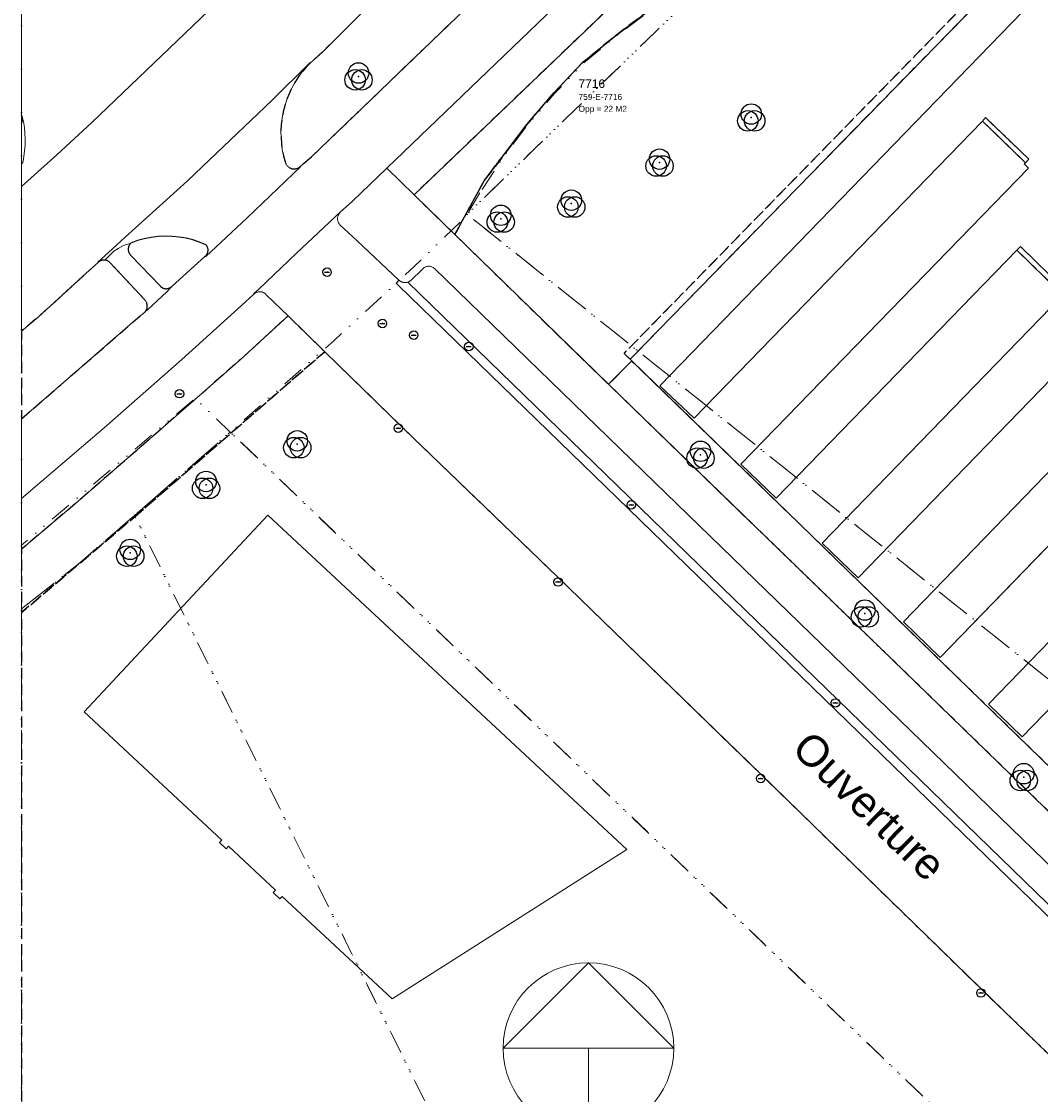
# Model space of a CAD drawing. Header units: millimetres. Extents: x 163952136 to 164152412, y 418752963 to 418954367.
# Tile 3 of 13: x 163952136 to 164011821, y 418791332 to 418854192. Entities that reach past the tile are written whole.
import ezdxf
from ezdxf.enums import TextEntityAlignment as Align

# ---------------------------------------------------------------- set-up
doc = ezdxf.new("R2010")
doc.units = ezdxf.units.MM
doc.header["$LTSCALE"] = 100
for name, pattern in [('DASHDOT', [25.4, 12.7, -6.35, 0, -6.35]), ('DIVIDE', [31.75, 12.7, -6.35, 0, -6.35, 0, -6.35]), ('HIDDEN', [9.525, 6.35, -3.175])]:
    doc.linetypes.add(name, pattern=pattern)
for name, color, linetype, lineweight in [('S--L9000_Perceel', 210, 'DIVIDE', 15), ('S--L9020_Pand', 2, 'Continuous', 0), ('S--L9041_Weg', 8, 'Continuous', 0), ('S--T$1--_ADERS_Straatnaam', 8, 'Continuous', 0), ('S--T$2--_KADASTRAAL_Code', 7, 'Continuous', 0), ('S--T$2--_KADASTRAAL_Oppervlak', 7, 'Continuous', 0), ('S--T9000_Perceel', 210, 'Continuous', 0), ('X--L$5--_Noordpijl', 8, 'Continuous', 0), ('X--L$7--_Raster', 9, 'DASHDOT', 0)]:
    doc.layers.add(name, color=color, linetype=linetype, lineweight=lineweight)
for name, color, linetype in [('S--L9010_Onbegroeid', 15, 'HIDDEN'), ('S--L9033_Scheiding', 8, 'Continuous'), ('S--L9041_Weg_Ondersteunend', 7, 'Continuous'), ('S--L9042_Begroeid', 8, 'HIDDEN'), ('S--L9042_BEPLANTING', 92, 'Continuous'), ('S--L9052_Put', 8, 'Continuous')]:
    doc.layers.add(name, color=color, linetype=linetype)
doc.styles.get("Standard").update_dxf_attribs({"font": 'arial.ttf'})

# ---------------------------------------------------------------- blocks, each defined once
blk = doc.blocks.new('NOORDPIJL')
at = {"flags": 128}
for points in [[(-5000, 0), (5000, 0), (0, 5000), (-5000, 0)], [(0, 0), (0, -5000)]]:
    blk.add_lwpolyline(points, dxfattribs=at)
blk.add_circle((0, 0), 5000)
blk = doc.blocks.new('PUT')
at = {"flags": 128}
blk.add_lwpolyline([(-150, 0), (150, 0)], dxfattribs=at)
blk.add_circle((0, 0), 250)
blk.add_point((0, 0))
blk = doc.blocks.new('VEGETATIEOBJECT')
for centre in [(0, 200), (-200, -200), (200, -200)]:
    blk.add_circle(centre, 600)
blk.add_point((0, 0))

msp = doc.modelspace()

# ---------------------------------------------------------------- linework, layer by layer
at = {"layer": 'S--L9000_Perceel', "flags": 128}
for points in [[(164017429, 418882327), (164017417, 418882174), (164016595, 418881350), (164013288, 418877804), (164011691, 418875994), (164010140, 418874140), (164005481, 418868545), (164003865, 418866746), (164002222, 418864965), (164000818, 418863507), (164000093, 418864197), (163995759, 418859870), (163993497, 418857676), (163978228, 418842896), (164048552, 418786658), (164114653, 418853526), (164112662, 418854913), (164110889, 418856556), (164109405, 418858465), (164108081, 418860496), (164105659, 418864692), (164104584, 418866861), (164103592, 418869064), (164101401, 418873386), (164098974, 418877581), (164097666, 418879622), (164096291, 418881617), (164094773, 418883511), (164093086, 418885257), (164091323, 418886920), (164089494, 418888496), (164085703, 418891522), (164083750, 418892959), (164079768, 418895721), (164077885, 418897235), (164076088, 418898854), (164074443, 418900624), (164073093, 418902636), (164071922, 418904757), (164069919, 418909127), (164068599, 418911186), (164066775, 418912790), (164064685, 418914044), (164062543, 418914781), (164062394, 418914833), (164059961, 418914983), (164056982, 418914508), (164054683, 418913701), (164052433, 418912779), (164050233, 418911768), (164048666, 418911005), (164048221, 418910884), (164017429, 418882327)], [(163978988, 418844150), (163978228, 418842896), (163993497, 418857676), (163990852, 418856073), (163988825, 418854733), (163986889, 418853275), (163985028, 418851723), (163983355, 418849966), (163981775, 418848128), (163980312, 418846185), (163978988, 418844150)], [(164003155, 418754367), (164011358, 418758431), (164034676, 418769905), (164037150, 418772480), (164040983, 418768823), (164070466, 418800469), (164069569, 418801304), (164119544, 418851288), (164117999, 418851769), (164116725, 418852259), (164114653, 418853526), (164048552, 418786658), (163978228, 418842896), (163978128, 418842731), (163975138, 418839834), (163970423, 418835484), (163964743, 418830471), (163964367, 418830142), (164026421, 418770616), (163993696, 418754745), (163993883, 418754367), (164003155, 418754367)], [(163952136, 418819776), (163955461, 418822405), (163958762, 418825258), (163959678, 418826050), (163964367, 418830142), (163962310, 418832115), (163952136, 418823516), (163952136, 418819776)], [(163959678, 418826050), (163958762, 418825258), (163993696, 418754745), (164026421, 418770616), (163964367, 418830142), (163959678, 418826050)], [(163992917, 418754367), (163993696, 418754745), (163958762, 418825258), (163955461, 418822405), (163952136, 418819776), (163952136, 418754367), (163992917, 418754367)]]:
    msp.add_lwpolyline(points, dxfattribs=at)
at = {"layer": 'S--L9010_Onbegroeid', "flags": 128}
msp.add_lwpolyline([(163969897, 418834846), (163958806, 418825205), (163952136, 418819570), (163952136, 418754367), (163983093, 418754367), (163998409, 418761803), (164022421, 418773452), (164022767, 418773672), (164023097, 418773915), (164023409, 418774181), (164023701, 418774468), (164023974, 418774774), (164024224, 418775099), (164024451, 418775440), (164024654, 418775796), (164024832, 418776165), (164024984, 418776546), (164025108, 418776936), (164025206, 418777334), (164025276, 418777738), (164025317, 418778146), (164025330, 418778555), (164025315, 418778965), (164025271, 418779373), (164025199, 418779776), (164025099, 418780174), (164024972, 418780563), (164024818, 418780943), (164024639, 418781311), (164024434, 418781666), (164024205, 418782006), (164023952, 418782329), (164023678, 418782634), (164023384, 418782919), (164020840, 418785400), (164008309, 418797554), (163995412, 418810111), (163983535, 418821653), (163974554, 418830303), (163969897, 418834846)], dxfattribs=at)
at = {"layer": 'S--L9020_Pand', "flags": 128}
msp.add_lwpolyline([(163966570, 418825281), (163955816, 418813741), (163963863, 418806241), (163963727, 418806095), (163964122, 418805727), (163964258, 418805873), (163967014, 418803306), (163966877, 418803159), (163967272, 418802791), (163967409, 418802938), (163973856, 418796929), (163987599, 418805684), (163966570, 418825281)], dxfattribs=at)
at = {"layer": 'S--L9033_Scheiding', "flags": 128}
for points in [[(163986850, 418853300), (163988788, 418854753)], [(163984981, 418851762), (163986850, 418853300)], [(163983310, 418850006), (163984981, 418851762)], [(163981734, 418848161), (163983310, 418850006)], [(163980273, 418846226), (163981734, 418848161)], [(163979234, 418844857), (163980273, 418846226)], [(163977515, 418841712), (163979234, 418844857)], [(164038839, 418796211), (164038144, 418796426), (164021588, 418801548), (164018191, 418804850), (163987881, 418834307), (163986511, 418832936)]]:
    msp.add_lwpolyline(points, dxfattribs=at)
at = {"layer": 'S--L9041_Weg', "flags": 128}
for points in [[(163988662, 418865070), (163969150, 418846285), (163968456, 418845689), (163968494, 418845691), (163965352, 418842695), (163962928, 418840431), (163962903, 418840441), (163960934, 418838672), (163960641, 418838356), (163959534, 418837325), (163959352, 418837162), (163958657, 418836582), (163954434, 418832910), (163952136, 418830918), (163952136, 418826243), (163956987, 418830384), (163961536, 418834392), (163965014, 418837557), (163965752, 418838224), (163965740, 418838260), (163966041, 418838505), (163968231, 418840592), (163970812, 418843035), (163970803, 418843014), (163971521, 418843656), (163973533, 418845592), (164000000, 418871050)], [(164000000, 418871050), (163973533, 418845592), (163975127, 418844038), (164001626, 418869424)], [(163970374, 418861804), (163956262, 418848273), (163954202, 418846385), (163952136, 418844524), (163952136, 418836046), (163953115, 418836877), (163955954, 418839474), (163956619, 418840073), (163956607, 418840086), (163957440, 418840845), (163958204, 418841553), (163961834, 418844837), (163963154, 418846081), (163966793, 418849561), (163969040, 418851784), (163969058, 418851775), (163969759, 418852398), (163972042, 418854674)], [(163952136, 418855283), (163952136, 418848731), (163952185, 418848583), (163952256, 418848328), (163952305, 418847987), (163952336, 418847644), (163952349, 418847299), (163952344, 418846955), (163952321, 418846611), (163952280, 418846269), (163952221, 418845929), (163952136, 418845854), (163952136, 418844524), (163954202, 418846385), (163956262, 418848273), (163970374, 418861804)], [(164010626, 418857821), (163987784, 418834402), (163987881, 418834307), (164018191, 418804850), (164018308, 418804971), (164021118, 418807870), (164020928, 418808069), (164021027, 418808187), (164018490, 418810653), (164015551, 418807622), (164013533, 418809579), (164019212, 418815441), (164018956, 418815680), (164019030, 418815755), (164016501, 418818215), (164010742, 418812284), (164008764, 418814203), (164017277, 418822983), (164014462, 418825715), (164005942, 418816939), (164003788, 418819027), (164015037, 418830644), (164014934, 418830744), (164014996, 418830816)], [(164014996, 418830816), (164012468, 418833273), (164001139, 418821596), (163999034, 418823637), (164013060, 418838098), (164012891, 418838268), (164012956, 418838339), (164010435, 418840804), (163996331, 418826258), (163994271, 418828255), (164011115, 418845594), (164010866, 418845847), (164010945, 418845915), (164008416, 418848360), (163991526, 418830954), (163989524, 418832857), (164012002, 418856040)], [(164012002, 418856040), (163989524, 418832857), (163991526, 418830954), (164008416, 418848360), (164008603, 418848558), (164011141, 418846120), (164010945, 418845915), (164010866, 418845847), (164011115, 418845594), (163994271, 418828255), (163996331, 418826258), (164010435, 418840804), (164010641, 418841005), (164013157, 418838555)], [(163968456, 418845689), (163968427, 418845665), (163968396, 418845644), (163968363, 418845624), (163968330, 418845607), (163968295, 418845592), (163968259, 418845580), (163968223, 418845571), (163968186, 418845564), (163968148, 418845559), (163968110, 418845557), (163968073, 418845558), (163968035, 418845562), (163967998, 418845568), (163967961, 418845577), (163967925, 418845588), (163967890, 418845602), (163967856, 418845619), (163967823, 418845637), (163967792, 418845658), (163967762, 418845682), (163967734, 418845707), (163967708, 418845734), (163967683, 418845763), (163967661, 418845793), (163967641, 418845825), (163967623, 418845859), (163967608, 418845893), (163967595, 418845929), (163967585, 418845965), (163967488, 418846323), (163967414, 418846686), (163967364, 418847053), (163967337, 418847423), (163967334, 418847793), (163967354, 418848163), (163967399, 418848531), (163967467, 418848896), (163967558, 418849255), (163967672, 418849607), (163967808, 418849952), (163967966, 418850287), (163968145, 418850612), (163968345, 418850924), (163968564, 418851223), (163968802, 418851507), (163969058, 418851775), (163969040, 418851784), (163966793, 418849561), (163963154, 418846081), (163961834, 418844837), (163958204, 418841553), (163957440, 418840845), (163956607, 418840086), (163956619, 418840073), (163956644, 418840096), (163956670, 418840117), (163956698, 418840136), (163956727, 418840153), (163956757, 418840168), (163956788, 418840181), (163956820, 418840192), (163956853, 418840201), (163956886, 418840208), (163956919, 418840212), (163956953, 418840214), (163956986, 418840214), (163957020, 418840211), (163957552, 418840727), (163957807, 418840888), (163958115, 418841069), (163958546, 418841214), (163958933, 418841352), (163959329, 418841461), (163959731, 418841541), (163960139, 418841592), (163960549, 418841613), (163960959, 418841603), (163961368, 418841564), (163961773, 418841496), (163962171, 418841398), (163962562, 418841271), (163962942, 418841116), (163962963, 418841091), (163962983, 418841065), (163963001, 418841037), (163963016, 418841008), (163963030, 418840979), (163963041, 418840948), (163963051, 418840916), (163963058, 418840884), (163963063, 418840852), (163963066, 418840819), (163963066, 418840787), (163963064, 418840754), (163963060, 418840721), (163963053, 418840689), (163963045, 418840658), (163963034, 418840627), (163963021, 418840597), (163963006, 418840567), (163962989, 418840539), (163962970, 418840513), (163962949, 418840487), (163962927, 418840463), (163962903, 418840441), (163962928, 418840431), (163965352, 418842695), (163968494, 418845691), (163968456, 418845689)], [(163952136, 418845854), (163952221, 418845929), (163952280, 418846269), (163952321, 418846611), (163952344, 418846955), (163952349, 418847299), (163952336, 418847644), (163952305, 418847987), (163952256, 418848328), (163952185, 418848583), (163952192, 418848551), (163952196, 418848519), (163952199, 418848487), (163952199, 418848455), (163952197, 418848422), (163952193, 418848390), (163952186, 418848358), (163952178, 418848327), (163952167, 418848297), (163952155, 418848267), (163952140, 418848238), (163952136, 418848231), (163952136, 418845854)], [(163986511, 418832936), (163977515, 418841712), (163975127, 418844038), (163973533, 418845592), (163971521, 418843656), (163970803, 418843014), (163970779, 418842989), (163970757, 418842962), (163970736, 418842933), (163970718, 418842903), (163970701, 418842873), (163970687, 418842841), (163970675, 418842808), (163970665, 418842774), (163970657, 418842740), (163970652, 418842705), (163970649, 418842670), (163970649, 418842635), (163970650, 418842600), (163970655, 418842566), (163970661, 418842531), (163970670, 418842497), (163970681, 418842464), (163970694, 418842432), (163970709, 418842400), (163970727, 418842370), (163970746, 418842341), (163970768, 418842313), (163970791, 418842287), (163971802, 418841342), (163974244, 418839041), (163974269, 418839018), (163974295, 418838997), (163974322, 418838978), (163974351, 418838960), (163974380, 418838944), (163974411, 418838931), (163974442, 418838919), (163974475, 418838909), (163974507, 418838902), (163974540, 418838897), (163974574, 418838894), (163974607, 418838893), (163974641, 418838894), (163974674, 418838898), (163974707, 418838904), (163974740, 418838912), (163974772, 418838922), (163974796, 418838932), (163974820, 418838943), (163974844, 418838955), (163974867, 418838968), (163974889, 418838982), (163974910, 418838998), (163974931, 418839014), (163975629, 418839686), (163975652, 418839710), (163975677, 418839733), (163975703, 418839754), (163975730, 418839773), (163975759, 418839791), (163975789, 418839806), (163975820, 418839819), (163975852, 418839830), (163975884, 418839839), (163975917, 418839845), (163975950, 418839849), (163975984, 418839851), (163976017, 418839851), (163976051, 418839848), (163976084, 418839843), (163976117, 418839835), (163976149, 418839826), (163976180, 418839814), (163976211, 418839800), (163976240, 418839784), (163976268, 418839766), (163976295, 418839746), (163976321, 418839724), (163989223, 418827190), (164013337, 418803794)], [(163974223, 418838721), (163974074, 418838866), (163974244, 418839041), (163971802, 418841342), (163970791, 418842287), (163970768, 418842313), (163970746, 418842341), (163970727, 418842370), (163970709, 418842400), (163970694, 418842432), (163970681, 418842464), (163970670, 418842497), (163970661, 418842531), (163970655, 418842566), (163970650, 418842600), (163970649, 418842635), (163970649, 418842670), (163970652, 418842705), (163970657, 418842740), (163970665, 418842774), (163970675, 418842808), (163970687, 418842841), (163970701, 418842873), (163970718, 418842903), (163970736, 418842933), (163970757, 418842962), (163970779, 418842989), (163970803, 418843014), (163970812, 418843035), (163968231, 418840592), (163966041, 418838505), (163965740, 418838260), (163965752, 418838224), (163965778, 418838247), (163965806, 418838269), (163965835, 418838288), (163965866, 418838306), (163965898, 418838321), (163965931, 418838334), (163965964, 418838344), (163965998, 418838352), (163966033, 418838358), (163966068, 418838361), (163966103, 418838361), (163966138, 418838359), (163966173, 418838355), (163966208, 418838348), (163966242, 418838339), (163966275, 418838327), (163966307, 418838313), (163966338, 418838297), (163966368, 418838278), (163966397, 418838258), (163966424, 418838235), (163966449, 418838211), (163966473, 418838185), (163967747, 418836943), (163969897, 418834846), (163974554, 418830303), (163983535, 418821653), (163995412, 418810111), (164008309, 418797554), (164020840, 418785400)], [(163958546, 418840486), (163958521, 418840511), (163958498, 418840538), (163958476, 418840566), (163958457, 418840596), (163958440, 418840627), (163958426, 418840660), (163958413, 418840693), (163958403, 418840727), (163958396, 418840762), (163958391, 418840797), (163958388, 418840832), (163958388, 418840868), (163958391, 418840903), (163958396, 418840938), (163958403, 418840973), (163958413, 418841007), (163958426, 418841040), (163958440, 418841073), (163958457, 418841104), (163958476, 418841134), (163958498, 418841162), (163958521, 418841189), (163958546, 418841214), (163958115, 418841069), (163957807, 418840888), (163957552, 418840727), (163957020, 418840211), (163957050, 418840207), (163957081, 418840201), (163957110, 418840193), (163957140, 418840184), (163957168, 418840172), (163957196, 418840159), (163957223, 418840144), (163957249, 418840128), (163957274, 418840110), (163957298, 418840090), (163957320, 418840069), (163959365, 418837880), (163959388, 418837854), (163959410, 418837827), (163959429, 418837798), (163959446, 418837768), (163959462, 418837737), (163959475, 418837705), (163959486, 418837672), (163959495, 418837639), (163959501, 418837605), (163959505, 418837570), (163959507, 418837536), (163959506, 418837501), (163959503, 418837466), (163959498, 418837432), (163959490, 418837398), (163959480, 418837365), (163959468, 418837333), (163959454, 418837301), (163959437, 418837271), (163959419, 418837241), (163959398, 418837213), (163959376, 418837187), (163959352, 418837162), (163959534, 418837325), (163960641, 418838356), (163960934, 418838672), (163960912, 418838651), (163960888, 418838632), (163960863, 418838614), (163960837, 418838598), (163960810, 418838584), (163960782, 418838571), (163960753, 418838561), (163960724, 418838552), (163960694, 418838545), (163960664, 418838540), (163960633, 418838537), (163960603, 418838537), (163960572, 418838538), (163960542, 418838541), (163960512, 418838546), (163960482, 418838553), (163960453, 418838563), (163960424, 418838574), (163960397, 418838586), (163960370, 418838601), (163960344, 418838618), (163960319, 418838636), (163960296, 418838655), (163960274, 418838676), (163960253, 418838699), (163958546, 418840486)], [(163989223, 418827190), (163976321, 418839724), (163976295, 418839746), (163976268, 418839766), (163976240, 418839784), (163976211, 418839800), (163976180, 418839814), (163976149, 418839826), (163976117, 418839835), (163976084, 418839843), (163976051, 418839848), (163976017, 418839851), (163975984, 418839851), (163975950, 418839849), (163975917, 418839845), (163975884, 418839839), (163975852, 418839830), (163975820, 418839819), (163975789, 418839806), (163975759, 418839791), (163975730, 418839773), (163975703, 418839754), (163975677, 418839733), (163975652, 418839710), (163975629, 418839686), (163974931, 418839014), (163974910, 418838998), (163974889, 418838982), (163974867, 418838968), (163974844, 418838955), (163974820, 418838943), (163974796, 418838932), (163974772, 418838922), (164025847, 418789292)], [(163974772, 418838922), (163974740, 418838912), (163974707, 418838904), (163974674, 418838898), (163974641, 418838894), (163974607, 418838893), (163974574, 418838894), (163974540, 418838897), (163974507, 418838902), (163974475, 418838909), (163974442, 418838919), (163974411, 418838931), (163974380, 418838944), (163974351, 418838960), (163974322, 418838978), (163974295, 418838997), (163974269, 418839018), (163974244, 418839041), (163974074, 418838866), (163974223, 418838721), (164025474, 418788946)], [(164025847, 418789292), (163974772, 418838922)], [(163952136, 418823277), (163955300, 418825949), (163961947, 418831736), (163964936, 418834369), (163967747, 418836943), (163966473, 418838185), (163966449, 418838211), (163966424, 418838235), (163966397, 418838258), (163966368, 418838278), (163966338, 418838297), (163966307, 418838313), (163966275, 418838327), (163966242, 418838339), (163966208, 418838348), (163966173, 418838355), (163966138, 418838359), (163966103, 418838361), (163966068, 418838361), (163966033, 418838358), (163965998, 418838352), (163965964, 418838344), (163965931, 418838334), (163965898, 418838321), (163965866, 418838306), (163965835, 418838288), (163965806, 418838269), (163965778, 418838247), (163965752, 418838224), (163965014, 418837557), (163961536, 418834392), (163956987, 418830384), (163952136, 418826243), (163952136, 418823277)], [(164048360, 418787157), (164038288, 418782317), (164037905, 418782145), (164037511, 418782000), (164037107, 418781883), (164036697, 418781794), (164036281, 418781734), (164035862, 418781703), (164035442, 418781701), (164035023, 418781728), (164034607, 418781784), (164034196, 418781868), (164033791, 418781981), (164033396, 418782122), (164033011, 418782290), (164032638, 418782484), (164032280, 418782703), (164031938, 418782947), (164031614, 418783214), (164029474, 418785300), (164029317, 418785142), (164029082, 418785375), (164025474, 418788946), (163974223, 418838721)], [(164013060, 418838098), (163999034, 418823637), (164001139, 418821596), (164012468, 418833273)], [(164029887, 418790817), (164018417, 418801968), (164014183, 418806083), (163997640, 418822152), (163986511, 418832936)], [(164015037, 418830644), (164003788, 418819027), (164005942, 418816939), (164014674, 418825933)], [(164030134, 418787441), (164013337, 418803794), (163989223, 418827190)], [(164017277, 418822983), (164008764, 418814203), (164010742, 418812284), (164016501, 418818215)]]:
    msp.add_lwpolyline(points, dxfattribs=at)
at = {"layer": 'S--L9041_Weg_Ondersteunend', "flags": 128}
for points in [[(163952136, 418848231), (163952140, 418848238), (163952155, 418848267), (163952167, 418848297), (163952178, 418848327), (163952186, 418848358), (163952193, 418848390), (163952197, 418848422), (163952199, 418848455), (163952199, 418848487), (163952196, 418848519), (163952192, 418848551), (163952185, 418848583), (163952136, 418848731), (163952136, 418848231)], [(163962903, 418840441), (163962927, 418840463), (163962949, 418840487), (163962970, 418840513), (163962989, 418840539), (163963006, 418840567), (163963021, 418840597), (163963034, 418840627), (163963045, 418840658), (163963053, 418840689), (163963060, 418840721), (163963064, 418840754), (163963066, 418840787), (163963066, 418840819), (163963063, 418840852), (163963058, 418840884), (163963051, 418840916), (163963041, 418840948), (163963030, 418840979), (163963016, 418841008), (163963001, 418841037), (163962983, 418841065), (163962963, 418841091), (163962942, 418841116), (163962562, 418841271), (163962171, 418841398), (163961773, 418841496), (163961368, 418841564), (163960959, 418841603), (163960549, 418841613), (163960139, 418841592), (163959731, 418841541), (163959329, 418841461), (163958933, 418841352), (163958546, 418841214), (163958521, 418841189), (163958498, 418841162), (163958476, 418841134), (163958457, 418841104), (163958440, 418841073), (163958426, 418841040), (163958413, 418841007), (163958403, 418840973), (163958396, 418840938), (163958391, 418840903), (163958388, 418840868), (163958388, 418840832), (163958391, 418840797), (163958396, 418840762), (163958403, 418840727), (163958413, 418840693), (163958426, 418840660), (163958440, 418840627), (163958457, 418840596), (163958476, 418840566), (163958498, 418840538), (163958521, 418840511), (163958546, 418840486), (163960253, 418838699), (163960274, 418838676), (163960296, 418838655), (163960319, 418838636), (163960344, 418838618), (163960370, 418838601), (163960397, 418838586), (163960424, 418838574), (163960453, 418838563), (163960482, 418838553), (163960512, 418838546), (163960542, 418838541), (163960572, 418838538), (163960603, 418838537), (163960633, 418838537), (163960664, 418838540), (163960694, 418838545), (163960724, 418838552), (163960753, 418838561), (163960782, 418838571), (163960810, 418838584), (163960837, 418838598), (163960863, 418838614), (163960888, 418838632), (163960912, 418838651), (163960934, 418838672), (163962903, 418840441)]]:
    msp.add_lwpolyline(points, dxfattribs=at)
at = {"layer": 'S--L9042_Begroeid', "flags": 128}
for points in [[(164019156, 418894445), (164018617, 418894345), (164014108, 418893029), (164013325, 418892733), (164012920, 418892444), (164003922, 418883845), (164001998, 418883375), (164000596, 418882134), (163972042, 418854674), (163969759, 418852398), (163969058, 418851775), (163968802, 418851507), (163968564, 418851223), (163968345, 418850924), (163968145, 418850612), (163967966, 418850287), (163967808, 418849952), (163967672, 418849607), (163967558, 418849255), (163967467, 418848896), (163967399, 418848531), (163967354, 418848163), (163967334, 418847793), (163967337, 418847423), (163967364, 418847053), (163967414, 418846686), (163967488, 418846323), (163967585, 418845965), (163967595, 418845929), (163967608, 418845893), (163967623, 418845859), (163967641, 418845825), (163967661, 418845793), (163967683, 418845763), (163967708, 418845734), (163967734, 418845707), (163967762, 418845682), (163967792, 418845658), (163967823, 418845637), (163967856, 418845619), (163967890, 418845602), (163967925, 418845588), (163967961, 418845577), (163967998, 418845568), (163968035, 418845562), (163968073, 418845558), (163968110, 418845557), (163968148, 418845559), (163968186, 418845564), (163968223, 418845571), (163968259, 418845580), (163968295, 418845592), (163968330, 418845607), (163968363, 418845624), (163968396, 418845644), (163968427, 418845665), (163968456, 418845689), (163969150, 418846285), (163988662, 418865070), (164019156, 418894445)], [(164000000, 418862674), (164003971, 418866978), (164001626, 418869424), (163975127, 418844038), (163977515, 418841712), (163979234, 418844857), (163980273, 418846226), (163981734, 418848161), (163983310, 418850006), (163984981, 418851762), (163986850, 418853300), (163988788, 418854753), (163990801, 418856094), (163994942, 418858594), (163996941, 418859975), (164000000, 418862674)], [(164009821, 418857665), (164011437, 418859251), (164004246, 418866691), (164003971, 418866978), (164000000, 418862674), (163996941, 418859975), (163994942, 418858594), (163990801, 418856094), (163988788, 418854753), (163986850, 418853300), (163984981, 418851762), (163983310, 418850006), (163981734, 418848161), (163980273, 418846226), (163979234, 418844857), (163977515, 418841712), (163986511, 418832936), (163987881, 418834307), (163987784, 418834402), (163987427, 418834742), (164009821, 418857665)], [(164010626, 418857821), (164011712, 418858965), (164011437, 418859251), (164009821, 418857665), (163987427, 418834742), (163987784, 418834402), (164010626, 418857821)], [(164008416, 418848360), (164010945, 418845915), (164011141, 418846120), (164008603, 418848558), (164008416, 418848360)], [(164010435, 418840804), (164012956, 418838339), (164013157, 418838555), (164010641, 418841005), (164010435, 418840804)], [(163952136, 418830918), (163954434, 418832910), (163958657, 418836582), (163959352, 418837162), (163959376, 418837187), (163959398, 418837213), (163959419, 418837241), (163959437, 418837271), (163959454, 418837301), (163959468, 418837333), (163959480, 418837365), (163959490, 418837398), (163959498, 418837432), (163959503, 418837466), (163959506, 418837501), (163959507, 418837536), (163959505, 418837570), (163959501, 418837605), (163959495, 418837639), (163959486, 418837672), (163959475, 418837705), (163959462, 418837737), (163959446, 418837768), (163959429, 418837798), (163959410, 418837827), (163959388, 418837854), (163959365, 418837880), (163957320, 418840069), (163957298, 418840090), (163957274, 418840110), (163957249, 418840128), (163957223, 418840144), (163957196, 418840159), (163957168, 418840172), (163957140, 418840184), (163957110, 418840193), (163957081, 418840201), (163957050, 418840207), (163957020, 418840211), (163956986, 418840214), (163956953, 418840214), (163956919, 418840212), (163956886, 418840208), (163956853, 418840201), (163956820, 418840192), (163956788, 418840181), (163956757, 418840168), (163956727, 418840153), (163956698, 418840136), (163956670, 418840117), (163956644, 418840096), (163956619, 418840073), (163955954, 418839474), (163953115, 418836877), (163952136, 418836046), (163952136, 418830918)], [(163958806, 418825205), (163969897, 418834846), (163967747, 418836943), (163964936, 418834369), (163961947, 418831736), (163955300, 418825949), (163952136, 418823277), (163952136, 418819570), (163958806, 418825205)], [(163986511, 418832936), (163997640, 418822152), (164014183, 418806083), (164018417, 418801968), (164037889, 418795928), (164038144, 418796426), (164021588, 418801548), (164018191, 418804850), (163987881, 418834307), (163986511, 418832936)]]:
    msp.add_lwpolyline(points, dxfattribs=at)
at = {"layer": 'X--L$7--_Raster', "flags": 128}
msp.add_lwpolyline([(163952136, 418754367), (164152136, 418754367), (164152136, 418954367), (163952136, 418954367), (163952136, 418754367)], dxfattribs=at)

# ---------------------------------------------------------------- block references
at = {"layer": 'S--L9042_BEPLANTING'}
for p in [(163971876, 418850973), (163994878, 418848567), (163989505, 418845926), (163984340, 418843524), (163980208, 418842640), (163968288, 418829426), (163991906, 418828813), (163962945, 418827044), (163958506, 418823067), (164001532, 418819511), (164001532, 418819511), (164010834, 418809927)]:
    msp.add_blockref('VEGETATIEOBJECT', p, dxfattribs=at)
at = {"layer": 'S--L9052_Put'}
for p in [(163970033, 418839504), (163973275, 418836498), (163975110, 418835814), (163978333, 418835147), (163961391, 418832386), (163974205, 418830368), (163987851, 418825881), (163983567, 418821357), (163999809, 418814272), (163995430, 418809844), (164008333, 418797281)]:
    msp.add_blockref('PUT', p, dxfattribs=at)
at = {"layer": 'X--L$5--_Noordpijl'}
msp.add_blockref('NOORDPIJL', (163985343, 418794044), dxfattribs=at)

# ---------------------------------------------------------------- texts
at = {"layer": 'S--T$1--_ADERS_Straatnaam'}
msp.add_text('Ouverture', height=1800, rotation=315.93631, dxfattribs=at).set_placement((164001177, 418807592), align=Align.CENTER)
at = {"layer": 'S--T$2--_KADASTRAAL_Code'}
msp.add_text('759-E-7716', height=350, dxfattribs=at).set_placement((163984762, 418849599))
at = {"layer": 'S--T$2--_KADASTRAAL_Oppervlak'}
msp.add_text('Opp = 22 M2', height=350, dxfattribs=at).set_placement((163984762, 418848899))
at = {"layer": 'S--T9000_Perceel'}
msp.add_text('7716', height=500, dxfattribs=at).set_placement((163984762, 418850299))

doc.saveas('drawing.dxf')
